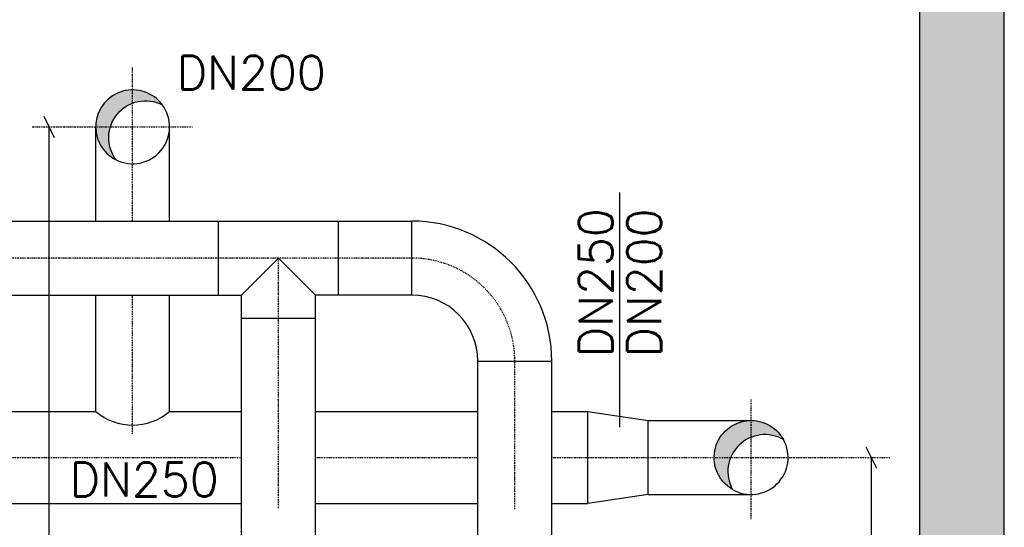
# Model space of a CAD drawing. Header units: millimetres. Extents: x -197187 to 241957296, y -45270 to 70505.
# Tile 93 of 116: x 81814 to 84731, y -32221 to -30716. Entities that reach past the tile are written whole.
import ezdxf
from ezdxf.enums import TextEntityAlignment as Align

# ---------------------------------------------------------------- set-up
doc = ezdxf.new("R2010")
doc.units = ezdxf.units.MM
doc.header["$LTSCALE"] = 0.5
doc.linetypes.add('DASHDOT', pattern=[1, 0.5, -0.25, 0, -0.25])
for name, color, linetype in [('41', 7, 'Continuous'), ('BEMAßUNG', 7, 'Continuous'), ('P-MU150AUSL', 7, 'Continuous'), ('P-MU150EINL', 7, 'Continuous'), ('P-MU200AUSL', 7, 'Continuous'), ('P-MU200EINL', 7, 'Continuous'), ('P-MU300AUSL', 7, 'Continuous')]:
    doc.layers.add(name, color=color, linetype=linetype)
doc.styles.add('ROMANS', font='ROMANS', dxfattribs={"height": 0.2})

msp = doc.modelspace()

# ---------------------------------------------------------------- hatches: boundary and pattern name
at = {"lineweight": 5}
h = msp.add_hatch(dxfattribs=at)
h.set_pattern_fill('ANSI33', color=256, scale=25)
h.set_pattern_definition([(45, (123557.7247622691, -547.8195476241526), (-112.2532015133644, 112.2532015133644), []), (45, (123669.9780122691, -547.8195476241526), (-112.2532015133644, 112.2532015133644), [79.375, -39.6875])])
h.paths.add_polyline_path([(71830.79109379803, -29453.81965384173), (71850.79109379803, -29433.81965384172), (72060.79109379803, -29433.81965384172), (72080.79109379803, -29453.81965384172), (72080.79109379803, -34153.71763020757), (84480.79109379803, -34153.71763020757), (84480.79109379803, -29453.81965384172), (84500.79109379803, -29433.81965384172), (84710.79109379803, -29433.81965384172), (84730.79109379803, -29453.81965384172), (84730.79109379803, -34453.71763020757), (71830.79109379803, -34453.71763020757)])
at = {"layer": 'P-MU200EINL', "linetype": 'Continuous', "ltscale": 10}
h = msp.add_hatch(color=256, dxfattribs=at)
edge = h.paths.add_edge_path()
edge.add_arc((82148.79109428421, -31033.63175525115), 109.5499995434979, 36.68968066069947, 243.3186056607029)
edge.add_arc((82187.44629379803, -31066.06255536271), 109.5500000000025, 63.3186055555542, 216.6896805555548, ccw=False)
h = msp.add_hatch(color=256, dxfattribs=at)
edge = h.paths.add_edge_path()
edge.add_arc((83980.79109428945, -32013.71763036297), 109.5500001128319, 28.901796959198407, 239.8048747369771, ccw=False)
edge.add_arc((84021.59879379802, -32055.45703020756), 109.5499999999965, 59.80487499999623, 208.9017972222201)

# ---------------------------------------------------------------- linework, layer by layer
at = {"layer": '41', "linetype": 'Continuous', "ltscale": 10}
for p, q in [((84480.79109379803, -34153.71763020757), (84480.79109379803, -29453.81965384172)), ((84730.79109379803, -34453.71763020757), (84730.79109379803, -29453.81965384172))]:
    msp.add_line(p, q, dxfattribs=at)
at = {"layer": 'BEMAßUNG', "linetype": 'Continuous', "ltscale": 10}
for p, q in [((81885.16609379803, -31002.38175536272), (81916.41609379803, -31064.88175536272)), ((81900.79109379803, -31033.63175536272), (81900.79109379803, -34153.71763020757)), ((84320.5883884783, -31982.46763020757), (84351.8383884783, -32044.96763020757)), ((84336.2133884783, -32013.71763020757), (84336.2133884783, -34153.71763020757))]:
    msp.add_line(p, q, dxfattribs=at)
at = {"layer": 'P-MU150EINL', "linetype": 'DASHDOT', "ltscale": 10}
for p, q in [((82975.76269379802, -31422.71763020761), (80010.76269379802, -31422.71763020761)), ((82580.76269379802, -32164.30565331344), (82580.76269379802, -31422.71763020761)), ((83280.762693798, -32166.44675344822), (83280.76269379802, -31727.71763020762))]:
    msp.add_line(p, q, dxfattribs=at)
at = {"layer": 'P-MU200AUSL', "linetype": 'Continuous', "ltscale": 10}
for p, q in [((83590.63509379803, -31228.46503971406), (83590.63509379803, -31923.47309677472)), ((81675.79109379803, -31877.21763020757), (82039.24109379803, -31877.21763020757)), ((82258.34109379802, -31877.21763020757), (82471.21269379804, -31877.21763020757)), ((82690.31269379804, -31877.21763020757), (83171.21269379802, -31877.21763020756)), ((83390.31269379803, -31877.21763020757), (83496.79109379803, -31877.21763020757)), ((83496.79109379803, -32150.21763020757), (83496.79109379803, -31877.21763020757)), ((83496.79109379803, -31877.21763020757), (83675.79109379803, -31904.16763020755)), ((83675.79109379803, -32123.26763020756), (83675.79109379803, -31904.16763020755)), ((83675.79109379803, -32123.26763020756), (83496.79109379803, -32150.21763020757)), ((81675.79109379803, -32150.21763020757), (82471.21269379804, -32150.21763020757)), ((82690.31269379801, -32150.21763020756), (83171.21269379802, -32150.21763020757)), ((83390.31269379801, -32150.21763020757), (83496.79109379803, -32150.21763020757))]:
    msp.add_line(p, q, dxfattribs=at)
at = {"layer": 'P-MU200AUSL', "linetype": 'DASHDOT', "ltscale": 10}
for p, q in [((82690.31269379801, -32013.71763020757), (83170.55902459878, -32013.71763020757)), ((83390.00490614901, -32013.71763020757), (84392.49705761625, -32013.71763020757))]:
    msp.add_line(p, q, dxfattribs=at)
at = {"layer": 'P-MU200AUSL', "linetype": 'Continuous', "ltscale": 10}
msp.add_arc((82148.79109379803, -31748.25180196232), 169.214028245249, 229.6537694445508, 310.3462305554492, dxfattribs=at)
at = {"layer": 'P-MU200EINL', "linetype": 'DASHDOT', "ltscale": 10}
for p, q in [((82148.7910939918, -31313.22009214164), (82148.79109428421, -30857.49325978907)), ((81850.79109379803, -31033.63175536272), (82326.10569379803, -31033.63175536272)), ((82148.79109379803, -31943.71763020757), (82148.79109379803, -31532.26763020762)), ((83980.79109379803, -32196.60943020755), (83980.79109379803, -31841.01393020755))]:
    msp.add_line(p, q, dxfattribs=at)
at = {"layer": 'P-MU200EINL', "linetype": 'Continuous', "ltscale": 10}
for p, q in [((82039.24109428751, -31313.22704184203), (82039.24109474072, -31033.63175525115)), ((82258.34109379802, -31313.21314244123), (82258.34109379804, -31033.63175536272)), ((82402.76269379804, -31532.2676302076), (82402.76269379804, -31313.16763020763)), ((82758.76269379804, -31532.2676302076), (82758.76269379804, -31313.16763020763)), ((82975.76269379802, -31532.2676302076), (82975.76269379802, -31313.1676302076)), ((82471.21269379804, -31532.26763020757), (82580.76269379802, -31422.71763020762)), ((82690.31269379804, -31532.2676302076), (82580.76269379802, -31422.71763020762)), ((82039.24109379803, -31877.21763020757), (82039.24109379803, -31532.26763020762)), ((82258.34109379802, -31877.21763020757), (82258.34109379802, -31532.26763020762)), ((82471.21269379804, -31600.71763020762), (82471.21269379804, -31532.26763020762)), ((82975.76269379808, -31532.26763020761), (82690.3126937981, -31532.26763020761)), ((82690.31269379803, -31600.71763020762), (82690.3126937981, -31532.26763020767)), ((82471.21269379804, -32714.68923020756), (82471.21269379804, -31600.71763020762)), ((82471.21269379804, -31600.71763020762), (82690.31269379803, -31600.71763020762)), ((82690.31269379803, -32714.68923020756), (82690.31269379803, -31600.71763020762)), ((83171.21269379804, -32714.68923020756), (83171.21269379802, -31727.71763020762)), ((83171.21269379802, -31727.71763020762), (83390.31269379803, -31727.71763020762)), ((83390.31269379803, -32714.68923020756), (83390.31269379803, -31727.71763020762)), ((83675.79109379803, -31904.16763020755), (83980.79109379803, -31904.16763020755)), ((83675.79109379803, -32123.26763020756), (83980.79109379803, -32123.26763020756))]:
    msp.add_line(p, q, dxfattribs=at)
at = {"layer": 'P-MU200EINL'}
for p, q in [((81489.99976808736, -31313.26188495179), (82975.76269379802, -31313.1676302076)), ((80230.76269379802, -31532.26763020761), (82471.21269379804, -31532.26763020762))]:
    msp.add_line(p, q, dxfattribs=at)
at = {"layer": 'P-MU200EINL', "linetype": 'Continuous', "ltscale": 10}
for points in [[(82236.63740585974, -30968.1777412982, 1.264278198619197), (82099.5999817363, -31131.5165694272, -0.790965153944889), (82236.63740673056, -30968.17774086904)], [(83925.6933147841, -32108.40362308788, -1.313913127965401), (84076.69657281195, -31960.77103732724, 0.7610853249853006), (83925.69331561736, -32108.40362362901)]]:
    msp.add_lwpolyline(points, format="xyb", dxfattribs=at)
for centre, radius, start, end in [((82148.79109379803, -31033.63175536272), 109.55, 243.3186055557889, 36.68968055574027), ((82975.76269379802, -31727.71763020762), 414.55, 0, 90), ((82975.76269379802, -31727.71763020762), 195.45, 0, 90), ((83980.79109379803, -32013.71763020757), 109.55, 239.8048749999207, 28.90179722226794)]:
    msp.add_arc(centre, radius, start, end, dxfattribs=at)
at = {"layer": 'P-MU200EINL', "linetype": 'DASHDOT', "ltscale": 10}
msp.add_arc((82975.76269379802, -31727.71763020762), 305, 0, 90, dxfattribs=at)
at = {"layer": 'P-MU300AUSL', "linetype": 'DASHDOT', "ltscale": 10}
msp.add_line((74374.61389379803, -32013.71763020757), (82471.21269379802, -32013.71763020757), dxfattribs=at)

# ---------------------------------------------------------------- texts
at = {"layer": 'P-MU150AUSL', "linetype": 'Continuous', "ltscale": 10, "style": 'ROMANS'}
msp.add_text('DN200', height=100, dxfattribs=at).set_placement((82279.44834161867, -30923.27483085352))
msp.add_text('DN250', height=100, dxfattribs=at).set_placement((82403.60557543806, -32128.85819668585), align=Align.RIGHT)
at = {"layer": 'P-MU150EINL', "linetype": 'Continuous', "ltscale": 10, "style": 'ROMANS'}
for s, p in [('DN250', (83570.57049379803, -31716.4093931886)), ('DN200', (83714.10723320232, -31717.05469318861))]:
    msp.add_text(s, height=100, rotation=90, dxfattribs=at).set_placement(p)

doc.saveas('drawing.dxf')
